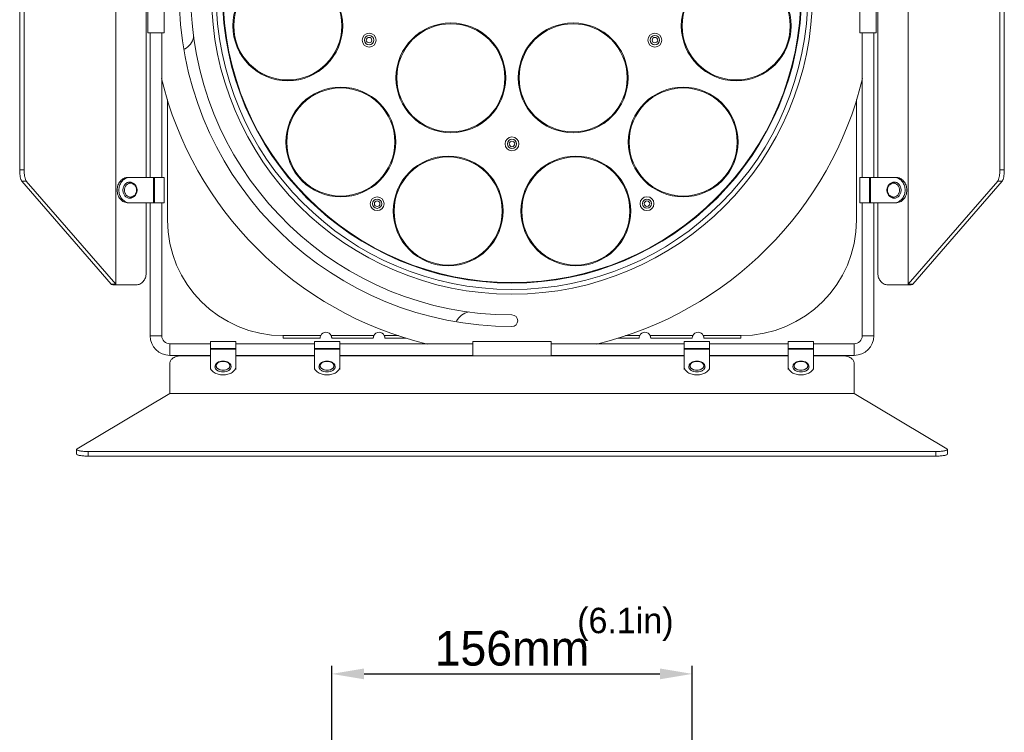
# Model space of a CAD drawing. Header units: millimetres. Extents: x 29170 to 33192, y 579 to 3108.
# Tile 18 of 256: x 29170 to 29596, y 1013 to 1322. Entities that reach past the tile are written whole.
import ezdxf

# ---------------------------------------------------------------- set-up
doc = ezdxf.new("R2010")
doc.units = ezdxf.units.MM
doc.layers.add('细实线', color=7, linetype='Continuous', lineweight=13)
doc.dimstyles.new('ISO-25', dxfattribs={"dimtxt": 15, "dimasz": 14, "dimexe": 3.5, "dimexo": 0, "dimgap": 3.5, "dimtad": 1, "dimtxsty": 'Standard', "dimcen": 2.5, "dimadec": 0, "dimazin": 0, "dimtfac": 1, "dimtmove": 0, "dimatfit": 3, "dimfxl": 1, "dimarcsym": 0})

# ---------------------------------------------------------------- blocks, each defined once
blk = doc.blocks.new('*D52')
at = {"layer": 'Defpoints', "color": 0, "transparency": 16777216}
for p in [(29460.92, 1038.49), (29304.92, 976.44), (29460.92, 976.44)]:
    blk.add_point(p, dxfattribs=at)
at = {"layer": '细实线', "color": 0, "lineweight": -2, "transparency": 16777216}
for p, q in [((29304.92, 976.44), (29304.92, 1041.99)), ((29460.92, 976.44), (29460.92, 1041.99)), ((29318.92, 1038.49), (29446.92, 1038.49))]:
    blk.add_line(p, q, dxfattribs=at)
at = {"layer": '细实线', "color": 0, "transparency": 16777216}
for points in [[(29318.92, 1040.82), (29318.92, 1036.16), (29304.92, 1038.49)], [(29446.92, 1040.82), (29446.92, 1036.16), (29460.92, 1038.49)]]:
    blk.add_solid(points, dxfattribs=at)
at = {"layer": '细实线', "color": 0, "transparency": 16777216, "insert": (29382.92, 1049.49), "char_height": 15, "attachment_point": 5}
blk.add_mtext('156mm', dxfattribs=at)

msp = doc.modelspace()

# ---------------------------------------------------------------- linework, layer by layer
at = {"layer": '细实线'}
for p, q in [((29211.516, 1206.813), (29211.516, 1458.813)), ((29554.32, 1458.813), (29554.32, 1206.813)), ((29224.655, 1412.313), (29224.655, 1253.313)), ((29541.181, 1253.313), (29541.181, 1412.313)), ((29169.94, 1256.538), (29169.94, 1409.088)), ((29171.872, 1256.538), (29171.872, 1409.088)), ((29593.964, 1409.088), (29593.964, 1256.538)), ((29595.896, 1409.088), (29595.896, 1256.538)), ((29225.418, 1349.813), (29225.418, 1315.813)), ((29232.418, 1349.813), (29232.418, 1315.813)), ((29533.418, 1349.813), (29533.418, 1315.813)), ((29540.418, 1349.813), (29540.418, 1315.813)), ((29232.418, 1315.813), (29225.418, 1315.813)), ((29226.418, 1253.313), (29226.418, 1315.813)), ((29231.418, 1253.313), (29231.418, 1315.813)), ((29540.418, 1315.813), (29533.418, 1315.813)), ((29534.418, 1315.813), (29534.418, 1253.313)), ((29539.418, 1315.813), (29539.418, 1253.313)), ((29233.918, 1287.095), (29233.918, 1234.863)), ((29531.918, 1287.095), (29531.918, 1234.863)), ((29171.872, 1256.538), (29169.94, 1256.538)), ((29232.418, 1253.313), (29216.861, 1253.313)), ((29227.877, 1253.313), (29227.877, 1242.313)), ((29228.226, 1253.313), (29228.226, 1242.313)), ((29232.418, 1253.313), (29232.418, 1242.313)), ((29533.418, 1253.313), (29548.975, 1253.313)), ((29533.418, 1253.313), (29533.418, 1242.313)), ((29537.61, 1253.313), (29537.61, 1242.313)), ((29537.959, 1253.313), (29537.959, 1242.313)), ((29593.964, 1256.538), (29595.896, 1256.538)), ((29209.584, 1207.06), (29170.864, 1251.747)), ((29172.796, 1251.747), (29170.864, 1251.747)), ((29211.516, 1207.06), (29172.796, 1251.747)), ((29593.04, 1251.747), (29554.32, 1207.06)), ((29594.972, 1251.747), (29556.252, 1207.06)), ((29593.04, 1251.747), (29594.972, 1251.747)), ((29232.418, 1242.313), (29216.861, 1242.313)), ((29224.655, 1242.313), (29224.655, 1211.813)), ((29226.418, 1184.813), (29226.418, 1242.313)), ((29231.418, 1184.813), (29231.418, 1242.313)), ((29548.975, 1242.313), (29533.418, 1242.313)), ((29534.418, 1242.313), (29534.418, 1184.813)), ((29539.418, 1242.313), (29539.418, 1184.813)), ((29541.181, 1211.813), (29541.181, 1242.313)), ((29209.584, 1207.06), (29211.516, 1207.06)), ((29220.325, 1206.813), (29210.516, 1206.813)), ((29555.32, 1206.813), (29545.511, 1206.813)), ((29556.252, 1207.06), (29554.32, 1207.06)), ((29226.418, 1184.813), (29231.418, 1184.813)), ((29283.918, 1184.863), (29300.149, 1184.863)), ((29283.918, 1184.863), (29283.918, 1183.813)), ((29304.687, 1184.863), (29323.149, 1184.863)), ((29327.687, 1184.863), (29333.87, 1184.863)), ((29431.966, 1184.863), (29438.149, 1184.863)), ((29442.687, 1184.863), (29461.149, 1184.863)), ((29465.687, 1184.863), (29481.918, 1184.863)), ((29481.918, 1184.863), (29481.918, 1183.813)), ((29539.418, 1184.813), (29534.418, 1184.813)), ((29252.418, 1181.313), (29234.918, 1181.313)), ((29234.918, 1176.313), (29234.918, 1181.313)), ((29263.418, 1182.313), (29252.418, 1182.313)), ((29252.418, 1170.258), (29252.418, 1182.313)), ((29263.418, 1170.258), (29263.418, 1182.313)), ((29297.418, 1181.313), (29263.418, 1181.313)), ((29283.918, 1183.813), (29299.918, 1183.813)), ((29308.418, 1182.313), (29297.418, 1182.313)), ((29297.418, 1170.258), (29297.418, 1182.313)), ((29299.918, 1183.843), (29299.918, 1183.813)), ((29299.918, 1183.813), (29299.918, 1183.816)), ((29304.918, 1183.82), (29304.918, 1183.816)), ((29304.918, 1183.816), (29304.918, 1183.82)), ((29304.918, 1183.813), (29304.918, 1183.816)), ((29304.918, 1183.813), (29322.918, 1183.813)), ((29308.418, 1170.258), (29308.418, 1182.313)), ((29365.918, 1181.313), (29308.418, 1181.313)), ((29322.918, 1183.843), (29322.918, 1183.813)), ((29322.918, 1183.813), (29322.918, 1183.816)), ((29327.918, 1183.82), (29327.918, 1183.816)), ((29327.918, 1183.816), (29327.918, 1183.82)), ((29327.918, 1183.813), (29327.918, 1183.816)), ((29327.918, 1183.813), (29337.2, 1183.813)), ((29399.918, 1182.313), (29365.918, 1182.313)), ((29365.918, 1176.158), (29365.918, 1182.313)), ((29399.918, 1176.158), (29399.918, 1182.313)), ((29457.418, 1181.313), (29399.918, 1181.313)), ((29428.636, 1183.813), (29437.918, 1183.813)), ((29437.918, 1183.843), (29437.918, 1183.813)), ((29437.918, 1183.813), (29437.918, 1183.816)), ((29442.918, 1183.82), (29442.918, 1183.816)), ((29442.918, 1183.816), (29442.918, 1183.82)), ((29442.918, 1183.813), (29442.918, 1183.816)), ((29442.918, 1183.813), (29460.918, 1183.813)), ((29468.418, 1182.313), (29457.418, 1182.313)), ((29457.418, 1170.258), (29457.418, 1182.313)), ((29460.918, 1183.843), (29460.918, 1183.813)), ((29460.918, 1183.813), (29460.918, 1183.816)), ((29465.918, 1183.82), (29465.918, 1183.816)), ((29465.918, 1183.816), (29465.918, 1183.82)), ((29465.918, 1183.813), (29465.918, 1183.816)), ((29465.918, 1183.813), (29481.918, 1183.813)), ((29468.418, 1170.258), (29468.418, 1182.313)), ((29502.418, 1181.313), (29468.418, 1181.313)), ((29502.418, 1182.313), (29513.418, 1182.313)), ((29502.418, 1170.258), (29502.418, 1182.313)), ((29513.418, 1182.313), (29513.418, 1170.258)), ((29530.918, 1181.313), (29513.418, 1181.313)), ((29530.918, 1176.313), (29530.918, 1181.313)), ((29252.418, 1176.313), (29234.918, 1176.313)), ((29239.918, 1176.158), (29252.418, 1176.158)), ((29263.418, 1179.336), (29252.418, 1179.336)), ((29263.418, 1179.027), (29252.418, 1179.027)), ((29297.418, 1176.313), (29263.418, 1176.313)), ((29263.418, 1176.158), (29297.418, 1176.158)), ((29308.418, 1179.336), (29297.418, 1179.336)), ((29308.418, 1179.027), (29297.418, 1179.027)), ((29365.918, 1176.313), (29308.418, 1176.313)), ((29308.418, 1176.158), (29457.418, 1176.158)), ((29457.418, 1176.313), (29399.918, 1176.313)), ((29468.418, 1179.336), (29457.418, 1179.336)), ((29468.418, 1179.027), (29457.418, 1179.027)), ((29502.418, 1176.313), (29468.418, 1176.313)), ((29468.418, 1176.158), (29502.418, 1176.158)), ((29502.418, 1179.336), (29513.418, 1179.336)), ((29502.418, 1179.027), (29513.418, 1179.027)), ((29530.918, 1176.313), (29513.418, 1176.313)), ((29513.418, 1176.158), (29525.918, 1176.158)), ((29234.918, 1159.79), (29234.918, 1172.944)), ((29530.918, 1172.944), (29530.918, 1159.79)), ((29194.769, 1135.814), (29234.918, 1159.883)), ((29530.918, 1159.79), (29234.918, 1159.79)), ((29530.918, 1159.883), (29571.067, 1135.814)), ((29194.572, 1135.573), (29194.572, 1133.603)), ((29566.264, 1134.704), (29199.572, 1134.704)), ((29199.572, 1134.704), (29199.572, 1132.735)), ((29566.264, 1134.704), (29566.264, 1132.735)), ((29571.264, 1135.573), (29571.264, 1133.603)), ((29566.264, 1132.735), (29199.572, 1132.735))]:
    msp.add_line(p, q, dxfattribs=at)
for centre, radius in [((29382.918, 1332.813), 130), ((29382.918, 1332.813), 128), ((29382.918, 1332.813), 125.243), ((29382.918, 1332.813), 125), ((29285.915, 1318.867), 23.75), ((29285.916, 1318.866), 23.38), ((29479.92, 1318.862), 23.75), ((29479.921, 1318.866), 23.38), ((29356.468, 1296.407), 23.75), ((29356.468, 1296.407), 23.38), ((29409.368, 1296.407), 23.75), ((29409.368, 1296.407), 23.38), ((29321.099, 1312.727), 3), ((29321.099, 1312.727), 2), ((29321.099, 1312.727), 1.2), ((29444.737, 1312.727), 3), ((29444.737, 1312.727), 2), ((29444.737, 1312.727), 1.2), ((29308.853, 1268.638), 23.75), ((29308.855, 1268.636), 23.38), ((29456.979, 1268.634), 23.75), ((29456.982, 1268.636), 23.38), ((29382.918, 1267.813), 3), ((29382.918, 1267.813), 2), ((29382.918, 1267.813), 1.2), ((29355.306, 1238.783), 23.75), ((29355.308, 1238.782), 23.38), ((29410.525, 1238.782), 23.75), ((29410.528, 1238.782), 23.38), ((29324.572, 1241.93), 3), ((29324.572, 1241.93), 2), ((29441.312, 1241.96), 3), ((29441.312, 1241.96), 2), ((29324.572, 1241.93), 1.2), ((29441.312, 1241.96), 1.2)]:
    msp.add_circle(centre, radius, dxfattribs=at)
for centre, radius, start, end in [((29382.918, 1332.813), 144, 182.45271, 270), ((29382.918, 1332.813), 139, 182.40571, 270), ((29237.418, 1315.813), 8, 298.22022, 347.76106), ((29382.918, 1332.813), 156, 193.61617, 256.38383), ((29382.918, 1332.813), 156, 283.61617, 346.38383), ((29217.612, 1249.164), 4.149, 90.01942, 100.34829), ((29548.224, 1249.164), 4.149, 79.65171, 89.98058), ((29217.612, 1246.462), 4.149, 259.65171, 269.98058), ((29548.224, 1246.462), 4.149, 270.01942, 280.34829), ((29283.918, 1234.863), 50, 180, 270), ((29481.918, 1234.863), 50, 270, 0), ((29365.918, 1187.313), 8, 102.23894, 151.77978), ((29382.918, 1191.313), 2.5, 270, 90), ((29234.918, 1184.813), 8.5, 180, 270), ((29234.918, 1184.813), 3.5, 180, 270), ((29302.416, 1183.813), 2.497, 162.23456, 174.28143), ((29302.418, 1183.814), 2.5, 160.57122, 162.26391), ((29302.413, 1183.815), 2.494, 155.15902, 160.55716), ((29302.418, 1183.813), 2.5, 24.83459, 155.16541), ((29302.42, 1183.814), 2.497, 17.74758, 24.83396), ((29302.397, 1183.806), 2.522, 14.31622, 17.74922), ((29302.42, 1183.813), 2.498, 5.63779, 14.29599), ((29325.416, 1183.813), 2.497, 162.23456, 174.28151), ((29325.418, 1183.814), 2.5, 160.57124, 162.26391), ((29325.413, 1183.815), 2.494, 155.15902, 160.55718), ((29325.418, 1183.813), 2.5, 24.83459, 155.16541), ((29325.42, 1183.814), 2.497, 17.74758, 24.83396), ((29325.397, 1183.806), 2.522, 14.31622, 17.74922), ((29325.42, 1183.813), 2.498, 5.63779, 14.29599), ((29440.416, 1183.813), 2.497, 162.23456, 174.28151), ((29440.418, 1183.814), 2.5, 160.57124, 162.26391), ((29440.413, 1183.815), 2.494, 155.15902, 160.55718), ((29440.418, 1183.813), 2.5, 24.83459, 155.16541), ((29440.42, 1183.814), 2.497, 17.74758, 24.83396), ((29440.397, 1183.806), 2.522, 14.31622, 17.74922), ((29440.42, 1183.813), 2.498, 5.63779, 14.29599), ((29463.416, 1183.813), 2.497, 162.23456, 174.28151), ((29463.418, 1183.814), 2.5, 160.57124, 162.26391), ((29463.413, 1183.815), 2.494, 155.15902, 160.55718), ((29463.418, 1183.813), 2.5, 24.83459, 155.16541), ((29463.42, 1183.814), 2.497, 17.74758, 24.83396), ((29463.397, 1183.806), 2.522, 14.31622, 17.74922), ((29463.42, 1183.813), 2.498, 5.63779, 14.29599), ((29530.918, 1184.813), 8.5, 270, 0), ((29530.918, 1184.813), 3.5, 270, 0), ((29302.551, 1183.81), 2.633, 178.71234, 179.30137), ((29302.524, 1183.811), 2.606, 178.71628, 179.29451), ((29301.964, 1183.815), 2.046, 179.21205, 179.96744), ((29302.383, 1183.814), 2.464, 177.30375, 178.70666), ((29302.427, 1183.812), 2.509, 175.95567, 177.31159), ((29302.425, 1183.812), 2.507, 174.28221, 175.95468), ((29302.419, 1183.813), 2.499, 3.88002, 5.63622), ((29302.379, 1183.81), 2.539, 2.56462, 3.88175), ((29302.476, 1183.814), 2.442, 1.13744, 2.5737), ((29302.509, 1183.815), 2.409, 1.12863, 2.57617), ((29302.259, 1183.811), 2.659, 0.61294, 1.11348), ((29302.312, 1183.812), 2.606, 0.61066, 1.11068), ((29302.373, 1183.811), 2.545, 0.2003, 0.64855), ((29302.478, 1183.812), 2.44, 0.1908, 0.65234), ((29325.551, 1183.81), 2.633, 178.71242, 179.30141), ((29325.524, 1183.811), 2.606, 178.71636, 179.29455), ((29324.964, 1183.815), 2.046, 179.21209, 179.96744), ((29325.383, 1183.814), 2.464, 177.30382, 178.70674), ((29325.427, 1183.812), 2.509, 175.9558, 177.31167), ((29325.425, 1183.812), 2.507, 174.28229, 175.9548), ((29325.419, 1183.813), 2.499, 3.88002, 5.63622), ((29325.379, 1183.81), 2.539, 2.56462, 3.88175), ((29325.476, 1183.814), 2.442, 1.13744, 2.5737), ((29325.509, 1183.815), 2.409, 1.12863, 2.57617), ((29325.259, 1183.811), 2.659, 0.61294, 1.11348), ((29325.312, 1183.812), 2.606, 0.61066, 1.11068), ((29325.373, 1183.811), 2.545, 0.2003, 0.64855), ((29325.478, 1183.812), 2.44, 0.1908, 0.65234), ((29440.551, 1183.81), 2.633, 178.71242, 179.30141), ((29440.524, 1183.811), 2.606, 178.71636, 179.29455), ((29439.964, 1183.815), 2.046, 179.21209, 179.96744), ((29440.383, 1183.814), 2.464, 177.30382, 178.70674), ((29440.427, 1183.812), 2.509, 175.9558, 177.31167), ((29440.425, 1183.812), 2.507, 174.28229, 175.9548), ((29440.419, 1183.813), 2.499, 3.88002, 5.63622), ((29440.379, 1183.81), 2.539, 2.56462, 3.88175), ((29440.476, 1183.814), 2.442, 1.13744, 2.5737), ((29440.509, 1183.815), 2.409, 1.12863, 2.57617), ((29440.259, 1183.811), 2.659, 0.61294, 1.11348), ((29440.312, 1183.812), 2.606, 0.61066, 1.11068), ((29440.373, 1183.811), 2.545, 0.2003, 0.64855), ((29440.478, 1183.812), 2.44, 0.1908, 0.65234), ((29463.551, 1183.81), 2.633, 178.71242, 179.30141), ((29463.524, 1183.811), 2.606, 178.71636, 179.29455), ((29462.964, 1183.815), 2.046, 179.21209, 179.96744), ((29463.383, 1183.814), 2.464, 177.30382, 178.70674), ((29463.427, 1183.812), 2.509, 175.9558, 177.31167), ((29463.425, 1183.812), 2.507, 174.28229, 175.9548), ((29463.419, 1183.813), 2.499, 3.88002, 5.63622), ((29463.379, 1183.81), 2.539, 2.56462, 3.88175), ((29463.476, 1183.814), 2.442, 1.13744, 2.5737), ((29463.509, 1183.815), 2.409, 1.12863, 2.57617), ((29463.259, 1183.811), 2.659, 0.61294, 1.11348), ((29463.312, 1183.812), 2.606, 0.61066, 1.11068), ((29463.373, 1183.811), 2.545, 0.2003, 0.64855), ((29463.478, 1183.812), 2.44, 0.1908, 0.65234), ((29257.267, 1172.715), 2.719, 235.74501, 237.27646), ((29258.569, 1172.715), 2.719, 302.72357, 304.25499), ((29302.267, 1172.715), 2.719, 235.74501, 237.27646), ((29303.569, 1172.715), 2.719, 302.72357, 304.25499), ((29462.267, 1172.715), 2.719, 235.74501, 237.27646), ((29463.569, 1172.715), 2.719, 302.72357, 304.25499), ((29507.267, 1172.715), 2.719, 235.74501, 237.27646), ((29508.569, 1172.715), 2.719, 302.72357, 304.25499)]:
    msp.add_arc(centre, radius, start, end, dxfattribs=at)
for points, knots in [([(29170.864, 1251.747), (29170.788, 1251.834), (29170.647, 1252.06), (29170.394, 1252.655), (29170.156, 1253.638), (29169.98, 1255.011), (29169.94, 1256.013), (29169.94, 1256.538)], [0, 0, 0, 0, 0.0703902, 0.1598841, 0.39245, 0.6811912, 1, 1, 1, 1]), ([(29171.872, 1256.538), (29171.872, 1256.013), (29171.912, 1255.011), (29172.088, 1253.638), (29172.326, 1252.655), (29172.579, 1252.06), (29172.72, 1251.834), (29172.796, 1251.747)], [0, 0, 0, 0, 0.3188088, 0.60755, 0.8401159, 0.9296098, 1, 1, 1, 1]), ([(29216.861, 1253.313), (29216.549, 1253.313), (29215.919, 1253.241), (29215.017, 1252.922), (29214.187, 1252.407), (29213.462, 1251.716), (29212.868, 1250.877), (29212.279, 1249.597), (29211.976, 1247.813), (29212.279, 1246.028), (29212.868, 1244.749), (29213.462, 1243.909), (29214.187, 1243.218), (29215.017, 1242.703), (29215.919, 1242.385), (29216.549, 1242.313), (29216.861, 1242.313)], [0, 0, 0, 0, 0.0580896, 0.116891, 0.176996, 0.2387584, 0.302267, 0.3673471, 0.5, 0.6326529, 0.697733, 0.7612416, 0.823004, 0.883109, 0.9419104, 1, 1, 1, 1]), ([(29216.867, 1242.38), (29216.588, 1242.431), (29216.036, 1242.592), (29215.263, 1242.994), (29214.565, 1243.546), (29213.755, 1244.467), (29213.04, 1245.897), (29212.75, 1247.813), (29213.04, 1249.728), (29213.755, 1251.158), (29214.565, 1252.079), (29215.263, 1252.632), (29216.036, 1253.034), (29216.588, 1253.194), (29216.867, 1253.245)], [0, 0, 0, 0, 0.0581353, 0.1172961, 0.1778397, 0.239937, 0.3680727, 0.5, 0.6319273, 0.760063, 0.8221603, 0.8827039, 0.9418647, 1, 1, 1, 1]), ([(29548.969, 1253.245), (29549.248, 1253.194), (29549.8, 1253.034), (29550.573, 1252.632), (29551.271, 1252.079), (29552.081, 1251.158), (29552.796, 1249.728), (29553.086, 1247.813), (29552.796, 1245.897), (29552.081, 1244.467), (29551.271, 1243.546), (29550.573, 1242.994), (29549.8, 1242.592), (29549.248, 1242.431), (29548.969, 1242.38)], [0, 0, 0, 0, 0.0581353, 0.1172961, 0.1778397, 0.239937, 0.3680727, 0.5, 0.6319273, 0.760063, 0.8221603, 0.8827039, 0.9418647, 1, 1, 1, 1]), ([(29548.975, 1242.313), (29549.287, 1242.313), (29549.917, 1242.385), (29550.82, 1242.703), (29551.65, 1243.218), (29552.374, 1243.909), (29552.968, 1244.749), (29553.557, 1246.028), (29553.86, 1247.813), (29553.557, 1249.597), (29552.968, 1250.877), (29552.374, 1251.716), (29551.65, 1252.407), (29550.82, 1252.922), (29549.917, 1253.241), (29549.287, 1253.313), (29548.975, 1253.313)], [0, 0, 0, 0, 0.0580896, 0.116891, 0.176996, 0.2387584, 0.302267, 0.3673471, 0.5, 0.6326529, 0.697733, 0.7612416, 0.823004, 0.883109, 0.9419104, 1, 1, 1, 1]), ([(29593.04, 1251.747), (29593.116, 1251.834), (29593.257, 1252.06), (29593.51, 1252.655), (29593.748, 1253.638), (29593.924, 1255.011), (29593.964, 1256.013), (29593.964, 1256.538)], [0, 0, 0, 0, 0.0703902, 0.1598841, 0.39245, 0.6811912, 1, 1, 1, 1]), ([(29595.896, 1256.538), (29595.896, 1256.013), (29595.856, 1255.011), (29595.68, 1253.638), (29595.442, 1252.655), (29595.189, 1252.06), (29595.048, 1251.834), (29594.972, 1251.747)], [0, 0, 0, 0, 0.3188088, 0.60755, 0.8401159, 0.9296098, 1, 1, 1, 1]), ([(29217.611, 1251.313), (29217.412, 1251.313), (29217.012, 1251.267), (29216.437, 1251.064), (29215.909, 1250.736), (29215.448, 1250.297), (29215.07, 1249.763), (29214.79, 1249.155), (29214.618, 1248.497), (29214.58, 1248.041), (29214.58, 1247.813)], [0, 0, 0, 0, 0.1160614, 0.2335535, 0.3536445, 0.4770484, 0.6039409, 0.7339742, 0.8663545, 1, 1, 1, 1]), ([(29220.459, 1247.813), (29220.459, 1248.009), (29220.426, 1248.399), (29220.278, 1248.963), (29220.038, 1249.484), (29219.715, 1249.942), (29219.319, 1250.319), (29218.867, 1250.6), (29218.374, 1250.773), (29217.861, 1250.832), (29217.347, 1250.773), (29216.855, 1250.6), (29216.402, 1250.319), (29216.007, 1249.942), (29215.683, 1249.484), (29215.443, 1248.963), (29215.296, 1248.399), (29215.263, 1248.009), (29215.263, 1247.813)], [0, 0, 0, 0, 0.0668228, 0.1330126, 0.1980295, 0.2614758, 0.3231777, 0.3832232, 0.4419693, 0.5, 0.5580307, 0.6167768, 0.6768223, 0.7385242, 0.8019705, 0.8669874, 0.9331772, 1, 1, 1, 1]), ([(29217.611, 1251.313), (29217.816, 1251.313), (29218.229, 1251.266), (29218.821, 1251.06), (29219.362, 1250.729), (29219.832, 1250.286), (29220.215, 1249.752), (29220.497, 1249.146), (29220.67, 1248.492), (29220.709, 1248.039), (29220.709, 1247.813)], [0, 0, 0, 0, 0.1188501, 0.238615, 0.3600927, 0.4838287, 0.6100314, 0.7385284, 0.8687827, 1, 1, 1, 1]), ([(29545.127, 1247.813), (29545.127, 1248.039), (29545.166, 1248.492), (29545.339, 1249.146), (29545.621, 1249.752), (29546.004, 1250.286), (29546.474, 1250.729), (29547.015, 1251.06), (29547.607, 1251.266), (29548.02, 1251.313), (29548.225, 1251.313)], [0, 0, 0, 0, 0.1312177, 0.2614722, 0.3899691, 0.5161716, 0.6399072, 0.7613847, 0.8811495, 1, 1, 1, 1]), ([(29550.574, 1247.813), (29550.574, 1248.009), (29550.54, 1248.399), (29550.393, 1248.963), (29550.153, 1249.484), (29549.829, 1249.942), (29549.434, 1250.319), (29548.981, 1250.6), (29548.489, 1250.773), (29547.975, 1250.832), (29547.462, 1250.773), (29546.969, 1250.6), (29546.517, 1250.319), (29546.121, 1249.942), (29545.798, 1249.484), (29545.558, 1248.963), (29545.41, 1248.399), (29545.377, 1248.009), (29545.377, 1247.813)], [0, 0, 0, 0, 0.0668228, 0.1330126, 0.1980295, 0.2614758, 0.3231777, 0.3832232, 0.4419693, 0.5, 0.5580307, 0.6167768, 0.6768223, 0.7385242, 0.8019705, 0.8669874, 0.9331772, 1, 1, 1, 1]), ([(29551.257, 1247.813), (29551.257, 1248.041), (29551.218, 1248.497), (29551.046, 1249.155), (29550.766, 1249.763), (29550.388, 1250.297), (29549.927, 1250.736), (29549.399, 1251.064), (29548.824, 1251.267), (29548.424, 1251.313), (29548.225, 1251.313)], [0, 0, 0, 0, 0.1336455, 0.2660258, 0.3960591, 0.5229516, 0.6463555, 0.7664465, 0.8839386, 1, 1, 1, 1]), ([(29214.58, 1247.813), (29214.58, 1247.584), (29214.618, 1247.129), (29214.79, 1246.471), (29215.07, 1245.863), (29215.448, 1245.329), (29215.909, 1244.889), (29216.437, 1244.561), (29217.012, 1244.359), (29217.412, 1244.313), (29217.611, 1244.313)], [0, 0, 0, 0, 0.1336455, 0.2660258, 0.3960591, 0.5229516, 0.6463555, 0.7664465, 0.8839386, 1, 1, 1, 1]), ([(29215.263, 1247.813), (29215.263, 1247.617), (29215.296, 1247.226), (29215.443, 1246.662), (29215.683, 1246.141), (29216.007, 1245.684), (29216.402, 1245.307), (29216.855, 1245.026), (29217.347, 1244.852), (29217.861, 1244.793), (29218.374, 1244.852), (29218.867, 1245.026), (29219.319, 1245.307), (29219.715, 1245.684), (29220.038, 1246.141), (29220.278, 1246.662), (29220.426, 1247.226), (29220.459, 1247.617), (29220.459, 1247.813)], [0, 0, 0, 0, 0.0668228, 0.1330126, 0.1980295, 0.2614758, 0.3231777, 0.3832232, 0.4419693, 0.5, 0.5580307, 0.6167768, 0.6768223, 0.7385242, 0.8019705, 0.8669874, 0.9331772, 1, 1, 1, 1]), ([(29220.709, 1247.813), (29220.709, 1247.586), (29220.67, 1247.134), (29220.497, 1246.48), (29220.215, 1245.874), (29219.832, 1245.339), (29219.362, 1244.897), (29218.821, 1244.565), (29218.229, 1244.359), (29217.816, 1244.313), (29217.611, 1244.313)], [0, 0, 0, 0, 0.1312177, 0.2614722, 0.3899691, 0.5161716, 0.6399072, 0.7613847, 0.8811495, 1, 1, 1, 1]), ([(29548.225, 1244.313), (29548.02, 1244.313), (29547.607, 1244.359), (29547.015, 1244.565), (29546.474, 1244.897), (29546.004, 1245.339), (29545.621, 1245.874), (29545.339, 1246.48), (29545.166, 1247.134), (29545.127, 1247.586), (29545.127, 1247.813)], [0, 0, 0, 0, 0.1188501, 0.238615, 0.3600927, 0.4838287, 0.6100314, 0.7385284, 0.8687827, 1, 1, 1, 1]), ([(29545.377, 1247.813), (29545.377, 1247.617), (29545.41, 1247.226), (29545.558, 1246.662), (29545.798, 1246.141), (29546.121, 1245.684), (29546.517, 1245.307), (29546.969, 1245.026), (29547.462, 1244.852), (29547.975, 1244.793), (29548.489, 1244.852), (29548.981, 1245.026), (29549.434, 1245.307), (29549.829, 1245.684), (29550.153, 1246.141), (29550.393, 1246.662), (29550.54, 1247.226), (29550.574, 1247.617), (29550.574, 1247.813)], [0, 0, 0, 0, 0.0668228, 0.1330126, 0.1980295, 0.2614758, 0.3231777, 0.3832232, 0.4419693, 0.5, 0.5580307, 0.6167768, 0.6768223, 0.7385242, 0.8019705, 0.8669874, 0.9331772, 1, 1, 1, 1]), ([(29548.225, 1244.313), (29548.424, 1244.313), (29548.824, 1244.359), (29549.399, 1244.561), (29549.927, 1244.889), (29550.388, 1245.329), (29550.766, 1245.863), (29551.046, 1246.471), (29551.218, 1247.129), (29551.257, 1247.584), (29551.257, 1247.813)], [0, 0, 0, 0, 0.1160614, 0.2335535, 0.3536445, 0.4770484, 0.6039409, 0.7339742, 0.8663545, 1, 1, 1, 1]), ([(29220.325, 1206.813), (29220.892, 1206.813), (29222.064, 1207.088), (29223.5, 1208.227), (29224.439, 1209.883), (29224.655, 1211.166), (29224.655, 1211.813)], [0, 0, 0, 0, 0.2332163, 0.4765999, 0.7336734, 1, 1, 1, 1]), ([(29541.181, 1211.813), (29541.181, 1211.166), (29541.397, 1209.883), (29542.336, 1208.227), (29543.772, 1207.088), (29544.945, 1206.813), (29545.511, 1206.813)], [0, 0, 0, 0, 0.2663266, 0.5234001, 0.7667837, 1, 1, 1, 1]), ([(29210.516, 1206.813), (29210.319, 1206.849), (29210.052, 1206.9), (29209.742, 1206.988), (29209.627, 1207.034), (29209.584, 1207.06)], [0, 0, 0, 0, 0.6200584, 0.8435108, 1, 1, 1, 1]), ([(29555.32, 1206.813), (29555.517, 1206.849), (29555.785, 1206.9), (29556.094, 1206.988), (29556.209, 1207.034), (29556.252, 1207.06)], [0, 0, 0, 0, 0.6200584, 0.8435108, 1, 1, 1, 1]), ([(29239.918, 1176.158), (29239.275, 1176.158), (29238.039, 1176.008), (29236.63, 1175.435), (29235.759, 1174.765), (29235.284, 1174.206), (29234.987, 1173.592), (29234.918, 1173.156), (29234.918, 1172.944)], [0, 0, 0, 0, 0.2964061, 0.5676781, 0.6890446, 0.800089, 0.9025269, 1, 1, 1, 1]), ([(29530.918, 1172.944), (29530.918, 1173.156), (29530.849, 1173.592), (29530.552, 1174.206), (29530.077, 1174.765), (29529.206, 1175.435), (29527.797, 1176.008), (29526.561, 1176.158), (29525.918, 1176.158)], [0, 0, 0, 0, 0.0974731, 0.199911, 0.3109554, 0.4323219, 0.7035939, 1, 1, 1, 1]), ([(29263.418, 1171.407), (29263.418, 1171.175), (29263.343, 1170.695), (29263.015, 1170.019), (29262.493, 1169.405), (29261.801, 1168.872), (29260.964, 1168.437), (29260.014, 1168.115), (29258.986, 1167.917), (29257.918, 1167.85), (29256.85, 1167.917), (29255.822, 1168.115), (29254.872, 1168.437), (29254.035, 1168.872), (29253.343, 1169.405), (29252.821, 1170.019), (29252.494, 1170.695), (29252.418, 1171.175), (29252.418, 1171.407)], [0, 0, 0, 0, 0.0486671, 0.0998127, 0.1552552, 0.2158516, 0.2815734, 0.3516979, 0.4250137, 0.5, 0.5749863, 0.6483021, 0.7184266, 0.7841484, 0.8447448, 0.9001873, 0.9513329, 1, 1, 1, 1]), ([(29254.418, 1171.407), (29254.418, 1171.578), (29254.47, 1171.923), (29254.692, 1172.404), (29255.038, 1172.829), (29255.486, 1173.187), (29256.018, 1173.472), (29256.823, 1173.754), (29257.478, 1173.836), (29257.918, 1173.836)], [0, 0, 0, 0, 0.1088099, 0.2197184, 0.3348767, 0.4560961, 0.5842022, 0.7187939, 1, 1, 1, 1]), ([(29254.418, 1171.407), (29254.418, 1171.259), (29254.466, 1170.954), (29254.674, 1170.524), (29255.007, 1170.133), (29255.447, 1169.794), (29255.98, 1169.517), (29256.8, 1169.239), (29257.468, 1169.158), (29257.918, 1169.158)], [0, 0, 0, 0, 0.0973912, 0.1997496, 0.3107031, 0.4319713, 0.5634959, 0.703833, 1, 1, 1, 1]), ([(29257.918, 1173.719), (29257.63, 1173.719), (29257.066, 1173.667), (29256.282, 1173.438), (29255.717, 1173.126), (29255.363, 1172.814), (29255.159, 1172.565), (29255.013, 1172.298), (29254.928, 1172.018), (29254.909, 1171.733), (29254.954, 1171.449), (29255.064, 1171.174), (29255.234, 1170.914), (29255.461, 1170.673), (29255.64, 1170.533), (29255.736, 1170.467)], [0, 0, 0, 0, 0.1563681, 0.3052323, 0.4406375, 0.5024581, 0.560328, 0.6147711, 0.6667283, 0.7174985, 0.7685721, 0.8213892, 0.8771187, 0.9365357, 1, 1, 1, 1]), ([(29257.918, 1173.836), (29258.358, 1173.836), (29259.013, 1173.754), (29259.818, 1173.472), (29260.35, 1173.187), (29260.798, 1172.829), (29261.144, 1172.404), (29261.366, 1171.923), (29261.418, 1171.578), (29261.418, 1171.407)], [0, 0, 0, 0, 0.2812083, 0.4158002, 0.5439058, 0.6651244, 0.7802816, 0.8911894, 1, 1, 1, 1]), ([(29260.1, 1170.467), (29260.196, 1170.533), (29260.376, 1170.673), (29260.602, 1170.914), (29260.772, 1171.174), (29260.882, 1171.449), (29260.928, 1171.733), (29260.908, 1172.018), (29260.824, 1172.298), (29260.677, 1172.565), (29260.473, 1172.814), (29260.119, 1173.126), (29259.554, 1173.438), (29258.77, 1173.667), (29258.206, 1173.719), (29257.918, 1173.719)], [0, 0, 0, 0, 0.0634643, 0.1228813, 0.1786108, 0.2314279, 0.2825015, 0.3332718, 0.3852289, 0.439672, 0.4975419, 0.5593625, 0.6947677, 0.8436319, 1, 1, 1, 1]), ([(29257.918, 1169.158), (29258.368, 1169.158), (29259.037, 1169.239), (29259.856, 1169.517), (29260.389, 1169.794), (29260.83, 1170.133), (29261.162, 1170.524), (29261.37, 1170.954), (29261.418, 1171.259), (29261.418, 1171.407)], [0, 0, 0, 0, 0.296167, 0.4365041, 0.5680287, 0.6892969, 0.8002504, 0.9026088, 1, 1, 1, 1]), ([(29308.418, 1171.407), (29308.418, 1171.175), (29308.343, 1170.695), (29308.015, 1170.019), (29307.493, 1169.405), (29306.801, 1168.872), (29305.964, 1168.437), (29305.014, 1168.115), (29303.986, 1167.917), (29302.918, 1167.85), (29301.85, 1167.917), (29300.822, 1168.115), (29299.872, 1168.437), (29299.035, 1168.872), (29298.343, 1169.405), (29297.821, 1170.019), (29297.494, 1170.695), (29297.418, 1171.175), (29297.418, 1171.407)], [0, 0, 0, 0, 0.0486671, 0.0998127, 0.1552552, 0.2158516, 0.2815734, 0.3516979, 0.4250137, 0.5, 0.5749863, 0.6483021, 0.7184266, 0.7841484, 0.8447448, 0.9001873, 0.9513329, 1, 1, 1, 1]), ([(29299.418, 1171.407), (29299.418, 1171.578), (29299.47, 1171.923), (29299.692, 1172.404), (29300.038, 1172.829), (29300.486, 1173.187), (29301.018, 1173.472), (29301.823, 1173.754), (29302.478, 1173.836), (29302.918, 1173.836)], [0, 0, 0, 0, 0.1088099, 0.2197184, 0.3348767, 0.4560961, 0.5842022, 0.7187939, 1, 1, 1, 1]), ([(29299.418, 1171.407), (29299.418, 1171.259), (29299.466, 1170.954), (29299.674, 1170.524), (29300.007, 1170.133), (29300.447, 1169.794), (29300.98, 1169.517), (29301.8, 1169.239), (29302.468, 1169.158), (29302.918, 1169.158)], [0, 0, 0, 0, 0.0973912, 0.1997496, 0.3107031, 0.4319713, 0.5634959, 0.703833, 1, 1, 1, 1]), ([(29302.918, 1173.719), (29302.63, 1173.719), (29302.066, 1173.667), (29301.282, 1173.438), (29300.717, 1173.126), (29300.363, 1172.814), (29300.159, 1172.565), (29300.013, 1172.298), (29299.928, 1172.018), (29299.909, 1171.733), (29299.954, 1171.449), (29300.064, 1171.174), (29300.234, 1170.914), (29300.461, 1170.673), (29300.64, 1170.533), (29300.736, 1170.467)], [0, 0, 0, 0, 0.1563681, 0.3052323, 0.4406375, 0.5024581, 0.560328, 0.6147711, 0.6667283, 0.7174985, 0.7685721, 0.8213892, 0.8771187, 0.9365357, 1, 1, 1, 1]), ([(29302.918, 1173.836), (29303.358, 1173.836), (29304.013, 1173.754), (29304.818, 1173.472), (29305.35, 1173.187), (29305.798, 1172.829), (29306.144, 1172.404), (29306.366, 1171.923), (29306.418, 1171.578), (29306.418, 1171.407)], [0, 0, 0, 0, 0.2812083, 0.4158002, 0.5439058, 0.6651244, 0.7802816, 0.8911894, 1, 1, 1, 1]), ([(29305.1, 1170.467), (29305.196, 1170.533), (29305.376, 1170.673), (29305.602, 1170.914), (29305.772, 1171.174), (29305.882, 1171.449), (29305.928, 1171.733), (29305.908, 1172.018), (29305.824, 1172.298), (29305.677, 1172.565), (29305.473, 1172.814), (29305.119, 1173.126), (29304.554, 1173.438), (29303.77, 1173.667), (29303.206, 1173.719), (29302.918, 1173.719)], [0, 0, 0, 0, 0.0634643, 0.1228813, 0.1786108, 0.2314279, 0.2825015, 0.3332718, 0.3852289, 0.439672, 0.4975419, 0.5593625, 0.6947677, 0.8436319, 1, 1, 1, 1]), ([(29302.918, 1169.158), (29303.368, 1169.158), (29304.037, 1169.239), (29304.856, 1169.517), (29305.389, 1169.794), (29305.83, 1170.133), (29306.162, 1170.524), (29306.37, 1170.954), (29306.418, 1171.259), (29306.418, 1171.407)], [0, 0, 0, 0, 0.296167, 0.4365041, 0.5680287, 0.6892969, 0.8002504, 0.9026088, 1, 1, 1, 1]), ([(29468.418, 1171.407), (29468.418, 1171.175), (29468.343, 1170.695), (29468.015, 1170.019), (29467.493, 1169.405), (29466.801, 1168.872), (29465.964, 1168.437), (29465.014, 1168.115), (29463.986, 1167.917), (29462.918, 1167.85), (29461.85, 1167.917), (29460.822, 1168.115), (29459.872, 1168.437), (29459.035, 1168.872), (29458.343, 1169.405), (29457.821, 1170.019), (29457.494, 1170.695), (29457.418, 1171.175), (29457.418, 1171.407)], [0, 0, 0, 0, 0.0486671, 0.0998127, 0.1552552, 0.2158516, 0.2815734, 0.3516979, 0.4250137, 0.5, 0.5749863, 0.6483021, 0.7184266, 0.7841484, 0.8447448, 0.9001873, 0.9513329, 1, 1, 1, 1]), ([(29459.418, 1171.407), (29459.418, 1171.578), (29459.47, 1171.923), (29459.692, 1172.404), (29460.038, 1172.829), (29460.486, 1173.187), (29461.018, 1173.472), (29461.823, 1173.754), (29462.478, 1173.836), (29462.918, 1173.836)], [0, 0, 0, 0, 0.1088099, 0.2197184, 0.3348767, 0.4560961, 0.5842022, 0.7187939, 1, 1, 1, 1]), ([(29459.418, 1171.407), (29459.418, 1171.259), (29459.466, 1170.954), (29459.674, 1170.524), (29460.007, 1170.133), (29460.447, 1169.794), (29460.98, 1169.517), (29461.8, 1169.239), (29462.468, 1169.158), (29462.918, 1169.158)], [0, 0, 0, 0, 0.0973912, 0.1997496, 0.3107031, 0.4319713, 0.5634959, 0.703833, 1, 1, 1, 1]), ([(29462.918, 1173.719), (29462.63, 1173.719), (29462.066, 1173.667), (29461.282, 1173.438), (29460.717, 1173.126), (29460.363, 1172.814), (29460.159, 1172.565), (29460.013, 1172.298), (29459.928, 1172.018), (29459.909, 1171.733), (29459.954, 1171.449), (29460.064, 1171.174), (29460.234, 1170.914), (29460.461, 1170.673), (29460.64, 1170.533), (29460.736, 1170.467)], [0, 0, 0, 0, 0.1563681, 0.3052323, 0.4406375, 0.5024581, 0.560328, 0.6147711, 0.6667283, 0.7174985, 0.7685721, 0.8213892, 0.8771187, 0.9365357, 1, 1, 1, 1]), ([(29462.918, 1173.836), (29463.358, 1173.836), (29464.013, 1173.754), (29464.818, 1173.472), (29465.35, 1173.187), (29465.798, 1172.829), (29466.144, 1172.404), (29466.366, 1171.923), (29466.418, 1171.578), (29466.418, 1171.407)], [0, 0, 0, 0, 0.2812083, 0.4158002, 0.5439058, 0.6651244, 0.7802816, 0.8911894, 1, 1, 1, 1]), ([(29465.1, 1170.467), (29465.196, 1170.533), (29465.376, 1170.673), (29465.602, 1170.914), (29465.772, 1171.174), (29465.882, 1171.449), (29465.928, 1171.733), (29465.908, 1172.018), (29465.824, 1172.298), (29465.677, 1172.565), (29465.473, 1172.814), (29465.119, 1173.126), (29464.554, 1173.438), (29463.77, 1173.667), (29463.206, 1173.719), (29462.918, 1173.719)], [0, 0, 0, 0, 0.0634643, 0.1228813, 0.1786108, 0.2314279, 0.2825015, 0.3332718, 0.3852289, 0.439672, 0.4975419, 0.5593625, 0.6947677, 0.8436319, 1, 1, 1, 1]), ([(29462.918, 1169.158), (29463.368, 1169.158), (29464.037, 1169.239), (29464.856, 1169.517), (29465.389, 1169.794), (29465.83, 1170.133), (29466.162, 1170.524), (29466.37, 1170.954), (29466.418, 1171.259), (29466.418, 1171.407)], [0, 0, 0, 0, 0.296167, 0.4365041, 0.5680287, 0.6892969, 0.8002504, 0.9026088, 1, 1, 1, 1]), ([(29513.418, 1171.407), (29513.418, 1171.175), (29513.343, 1170.695), (29513.015, 1170.019), (29512.493, 1169.405), (29511.801, 1168.872), (29510.964, 1168.437), (29510.014, 1168.115), (29508.986, 1167.917), (29507.918, 1167.85), (29506.85, 1167.917), (29505.822, 1168.115), (29504.872, 1168.437), (29504.035, 1168.872), (29503.343, 1169.405), (29502.821, 1170.019), (29502.494, 1170.695), (29502.418, 1171.175), (29502.418, 1171.407)], [0, 0, 0, 0, 0.0486671, 0.0998127, 0.1552552, 0.2158516, 0.2815734, 0.3516979, 0.4250137, 0.5, 0.5749863, 0.6483021, 0.7184266, 0.7841484, 0.8447448, 0.9001873, 0.9513329, 1, 1, 1, 1]), ([(29504.418, 1171.407), (29504.418, 1171.578), (29504.47, 1171.923), (29504.692, 1172.404), (29505.038, 1172.829), (29505.486, 1173.187), (29506.018, 1173.472), (29506.823, 1173.754), (29507.478, 1173.836), (29507.918, 1173.836)], [0, 0, 0, 0, 0.1088099, 0.2197184, 0.3348767, 0.4560961, 0.5842022, 0.7187939, 1, 1, 1, 1]), ([(29504.418, 1171.407), (29504.418, 1171.259), (29504.466, 1170.954), (29504.674, 1170.524), (29505.007, 1170.133), (29505.447, 1169.794), (29505.98, 1169.517), (29506.8, 1169.239), (29507.468, 1169.158), (29507.918, 1169.158)], [0, 0, 0, 0, 0.0973912, 0.1997496, 0.3107031, 0.4319713, 0.5634959, 0.703833, 1, 1, 1, 1]), ([(29507.918, 1173.719), (29507.63, 1173.719), (29507.066, 1173.667), (29506.282, 1173.438), (29505.717, 1173.126), (29505.363, 1172.814), (29505.159, 1172.565), (29505.013, 1172.298), (29504.928, 1172.018), (29504.909, 1171.733), (29504.954, 1171.449), (29505.064, 1171.174), (29505.234, 1170.914), (29505.461, 1170.673), (29505.64, 1170.533), (29505.736, 1170.467)], [0, 0, 0, 0, 0.1563681, 0.3052323, 0.4406375, 0.5024581, 0.560328, 0.6147711, 0.6667283, 0.7174985, 0.7685721, 0.8213892, 0.8771187, 0.9365357, 1, 1, 1, 1]), ([(29507.918, 1173.836), (29508.358, 1173.836), (29509.013, 1173.754), (29509.818, 1173.472), (29510.35, 1173.187), (29510.798, 1172.829), (29511.144, 1172.404), (29511.366, 1171.923), (29511.418, 1171.578), (29511.418, 1171.407)], [0, 0, 0, 0, 0.2812083, 0.4158002, 0.5439058, 0.6651244, 0.7802816, 0.8911894, 1, 1, 1, 1]), ([(29510.1, 1170.467), (29510.196, 1170.533), (29510.376, 1170.673), (29510.602, 1170.914), (29510.772, 1171.174), (29510.882, 1171.449), (29510.928, 1171.733), (29510.908, 1172.018), (29510.824, 1172.298), (29510.677, 1172.565), (29510.473, 1172.814), (29510.119, 1173.126), (29509.554, 1173.438), (29508.77, 1173.667), (29508.206, 1173.719), (29507.918, 1173.719)], [0, 0, 0, 0, 0.0634643, 0.1228813, 0.1786108, 0.2314279, 0.2825015, 0.3332718, 0.3852289, 0.439672, 0.4975419, 0.5593625, 0.6947677, 0.8436319, 1, 1, 1, 1]), ([(29507.918, 1169.158), (29508.368, 1169.158), (29509.037, 1169.239), (29509.856, 1169.517), (29510.389, 1169.794), (29510.83, 1170.133), (29511.162, 1170.524), (29511.37, 1170.954), (29511.418, 1171.259), (29511.418, 1171.407)], [0, 0, 0, 0, 0.296167, 0.4365041, 0.5680287, 0.6892969, 0.8002504, 0.9026088, 1, 1, 1, 1]), ([(29255.797, 1170.427), (29255.941, 1170.334), (29256.257, 1170.17), (29256.959, 1169.932), (29257.532, 1169.862), (29257.918, 1169.862)], [0, 0, 0, 0, 0.2315499, 0.4786113, 1, 1, 1, 1]), ([(29257.918, 1169.862), (29258.304, 1169.862), (29258.877, 1169.932), (29259.579, 1170.17), (29259.895, 1170.334), (29260.039, 1170.427)], [0, 0, 0, 0, 0.5213887, 0.7684502, 1, 1, 1, 1]), ([(29300.797, 1170.427), (29300.941, 1170.334), (29301.257, 1170.17), (29301.959, 1169.932), (29302.532, 1169.862), (29302.918, 1169.862)], [0, 0, 0, 0, 0.2315499, 0.4786113, 1, 1, 1, 1]), ([(29302.918, 1169.862), (29303.304, 1169.862), (29303.877, 1169.932), (29304.579, 1170.17), (29304.895, 1170.334), (29305.039, 1170.427)], [0, 0, 0, 0, 0.5213887, 0.7684502, 1, 1, 1, 1]), ([(29460.797, 1170.427), (29460.941, 1170.334), (29461.257, 1170.17), (29461.959, 1169.932), (29462.532, 1169.862), (29462.918, 1169.862)], [0, 0, 0, 0, 0.2315499, 0.4786113, 1, 1, 1, 1]), ([(29462.918, 1169.862), (29463.304, 1169.862), (29463.877, 1169.932), (29464.579, 1170.17), (29464.895, 1170.334), (29465.039, 1170.427)], [0, 0, 0, 0, 0.5213887, 0.7684502, 1, 1, 1, 1]), ([(29505.797, 1170.427), (29505.941, 1170.334), (29506.257, 1170.17), (29506.959, 1169.932), (29507.532, 1169.862), (29507.918, 1169.862)], [0, 0, 0, 0, 0.2315499, 0.4786113, 1, 1, 1, 1]), ([(29507.918, 1169.862), (29508.304, 1169.862), (29508.877, 1169.932), (29509.579, 1170.17), (29509.895, 1170.334), (29510.039, 1170.427)], [0, 0, 0, 0, 0.5213887, 0.7684502, 1, 1, 1, 1]), ([(29194.769, 1135.814), (29194.739, 1135.796), (29194.653, 1135.74), (29194.572, 1135.644), (29194.572, 1135.573)], [0, 0, 0, 0, 0.3284138, 1, 1, 1, 1]), ([(29194.572, 1135.573), (29194.572, 1135.508), (29194.652, 1135.404), (29194.796, 1135.312), (29195.043, 1135.194), (29195.461, 1135.07), (29196.078, 1134.944), (29196.827, 1134.841), (29198.006, 1134.734), (29198.934, 1134.704), (29199.572, 1134.704)], [0, 0, 0, 0, 0.0375026, 0.0654422, 0.1008259, 0.1943829, 0.3167768, 0.4641541, 0.6313308, 1, 1, 1, 1]), ([(29199.572, 1132.735), (29198.934, 1132.735), (29198.006, 1132.764), (29196.827, 1132.871), (29196.078, 1132.974), (29195.461, 1133.1), (29195.043, 1133.225), (29194.796, 1133.342), (29194.652, 1133.434), (29194.572, 1133.538), (29194.572, 1133.603)], [0, 0, 0, 0, 0.3686692, 0.5358459, 0.6832232, 0.8056171, 0.8991741, 0.9345578, 0.9624974, 1, 1, 1, 1]), ([(29566.264, 1134.704), (29566.902, 1134.704), (29567.831, 1134.734), (29569.009, 1134.841), (29569.758, 1134.944), (29570.375, 1135.07), (29570.793, 1135.194), (29571.04, 1135.312), (29571.184, 1135.404), (29571.264, 1135.508), (29571.264, 1135.573)], [0, 0, 0, 0, 0.3686692, 0.5358459, 0.6832232, 0.8056171, 0.8991741, 0.9345578, 0.9624974, 1, 1, 1, 1]), ([(29571.264, 1133.603), (29571.264, 1133.538), (29571.184, 1133.434), (29571.04, 1133.342), (29570.793, 1133.225), (29570.375, 1133.1), (29569.758, 1132.974), (29569.009, 1132.871), (29567.831, 1132.764), (29566.902, 1132.735), (29566.264, 1132.735)], [0, 0, 0, 0, 0.0375026, 0.0654422, 0.1008259, 0.1943829, 0.3167768, 0.4641541, 0.6313308, 1, 1, 1, 1]), ([(29571.264, 1135.573), (29571.264, 1135.593), (29571.24, 1135.701), (29571.141, 1135.77), (29571.067, 1135.814)], [0, 0, 0, 0, 0.1944866, 1, 1, 1, 1])]:
    msp.add_open_spline(points, degree=3, knots=knots, dxfattribs=at)

# ---------------------------------------------------------------- texts
at = {"layer": '细实线', "insert": (29411.119, 1067.102), "char_height": 11, "width": 72.79445, "attachment_point": 1}
msp.add_mtext('(6.1in)', dxfattribs=at)

# ---------------------------------------------------------------- dimensions: what is measured, and where the dimension line sits
at = {"layer": '细实线'}
dim = msp.add_linear_dim(base=(29460.918, 1038.491), p1=(29304.918, 976.443), p2=(29460.918, 976.443), text='<>mm', dimstyle='ISO-25', dxfattribs=at)
dim.commit()
dim.dimension.update_dxf_attribs({"geometry": '*D52', "text_midpoint": (29382.918, 1049.491)})

doc.saveas('drawing.dxf')
